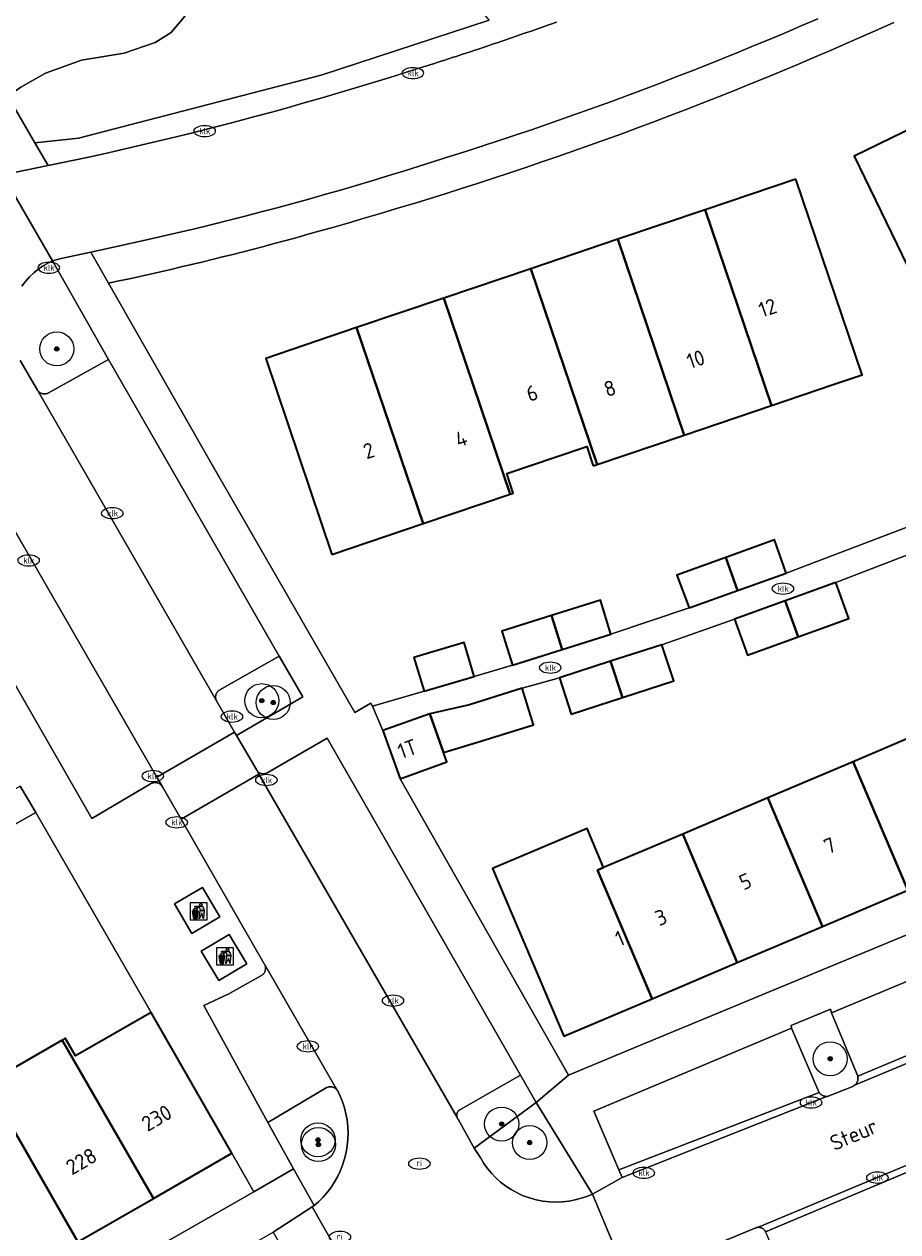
# Model space of a CAD drawing. Header units: metres. Extents: x 103671 to 105190, y 427150 to 429171.
# Tile 57 of 256: x 104357 to 104408, y 427262 to 427333. Entities that reach past the tile are written whole.
import ezdxf
from ezdxf.enums import TextEntityAlignment as Align

# ---------------------------------------------------------------- set-up
doc = ezdxf.new("R2010")
doc.units = ezdxf.units.M
for name, color, linetype, lineweight in [('B-WE-GR-BEPLANTING_CULTUUR_HEESTERS-GV', 253, 'Continuous', 18), ('B-WE-GR-BEPLANTING_CULTUUR_ROOS-GV', 253, 'Continuous', 18), ('B-WE-GR-BOOM-S', 253, 'Continuous', 25), ('B-WE-IE-AFVAL APART PLAATS-S', 253, 'Continuous', 25), ('B-WE-IE-MEUBILAIR-S', 253, 'Continuous', 25), ('B-WE-OG-BEBOUWING-GV', 253, 'Continuous', 35), ('B-WE-OG-BEBOUWING-T18', 7, 'Continuous', 18), ('B-WE-OG-TERREIN_BEGROEID-GV', 253, 'Continuous', 18), ('B-WE-OG-TERREIN_ERF-GV', 253, 'Continuous', 18), ('B-WE-OG-TOPOGRAFIE-T18', 7, 'Continuous', 18), ('B-WE-VH-GESLOTENVERHARDING_BETON-GV', 253, 'Continuous', 18), ('B-WE-VH-OPENVERHARDING-GV', 253, 'Continuous', 18), ('B-WE-VH-OPENVERHARDING_BETONSTRAATSTEEN-GV', 253, 'Continuous', 18), ('B-WE-VH-OPENVERHARDING_TEGEL-GV', 253, 'Continuous', 18)]:
    doc.layers.add(name, color=color, linetype=linetype, lineweight=lineweight)
doc.styles.add('NLCS-ISO', font='NLCS-ISO.ttf')
doc.styles.add('NLCS-ISO-M500-T18', font='NLCS-ISO.ttf', dxfattribs={"height": 0.9})

# ---------------------------------------------------------------- blocks, each defined once
blk = doc.blocks.new('SIE-AFVAL APART PLAATS-SO')
h = blk.add_hatch(color=256)
h.dxf.hatch_style = 1
h.paths.add_polyline_path([(-0.09, 0.07), (-1.76, 0.07, 0.819081), (-1.79, -0.09), (-1.4, -2.19, 0.36153), (-1.37, -2.21), (-0.47, -2.21, 0.36153), (-0.44, -2.19), (-0.05, -0.09, 0.819081)])
h.paths.add_polyline_path([(-0.16, -0.1), (-0.2, -0.33), (-0.49, -0.33), (-0.47, -0.1)], flags=16)
h.paths.add_polyline_path([(-0.55, -0.1), (-0.58, -0.33), (-0.87, -0.33), (-0.87, -0.1)], flags=16)
h.paths.add_polyline_path([(-0.22, -0.42), (-0.27, -0.73), (-0.53, -0.73), (-0.5, -0.42)], flags=16)
h.paths.add_polyline_path([(-0.58, -0.42), (-0.61, -0.73), (-0.87, -0.73), (-0.87, -0.42)], flags=16)
h.paths.add_polyline_path([(-0.95, -0.1), (-0.95, -0.33), (-1.27, -0.33), (-1.29, -0.1)], flags=16)
h.paths.add_polyline_path([(-0.95, -0.42), (-0.95, -0.73), (-1.23, -0.73), (-1.26, -0.42)], flags=16)
h.paths.add_polyline_path([(-0.29, -0.83), (-0.34, -1.09), (-0.56, -1.09), (-0.54, -0.83)], flags=16)
h.paths.add_polyline_path([(-0.62, -0.83), (-0.65, -1.09), (-0.87, -1.09), (-0.87, -0.83)], flags=16)
h.paths.add_polyline_path([(-0.95, -0.83), (-0.95, -1.09), (-1.2, -1.09), (-1.22, -0.83)], flags=16)
h.paths.add_polyline_path([(-1.35, -0.33), (-1.64, -0.33), (-1.69, -0.1), (-1.37, -0.1)], flags=16)
h.paths.add_polyline_path([(-1.34, -0.42), (-1.31, -0.73), (-1.57, -0.73), (-1.63, -0.42)], flags=16)
h.paths.add_polyline_path([(-0.36, -1.18), (-0.41, -1.44), (-0.6, -1.44), (-0.57, -1.18)], flags=16)
h.paths.add_polyline_path([(-0.65, -1.18), (-0.68, -1.44), (-0.87, -1.44), (-0.87, -1.18)], flags=16)
h.paths.add_polyline_path([(-1.3, -0.83), (-1.28, -1.09), (-1.5, -1.09), (-1.55, -0.83)], flags=16)
h.paths.add_polyline_path([(-0.95, -1.18), (-0.95, -1.44), (-1.17, -1.44), (-1.19, -1.18)], flags=16)
h.paths.add_polyline_path([(-0.42, -1.53), (-0.47, -1.79), (-0.63, -1.79), (-0.6, -1.53)], flags=16)
h.paths.add_polyline_path([(-1.27, -1.18), (-1.25, -1.44), (-1.44, -1.44), (-1.49, -1.18)], flags=16)
h.paths.add_polyline_path([(-0.69, -1.53), (-0.71, -1.79), (-0.87, -1.79), (-0.87, -1.53)], flags=16)
h.paths.add_polyline_path([(-0.95, -1.53), (-0.95, -1.79), (-1.13, -1.79), (-1.16, -1.53)], flags=16)
h.paths.add_polyline_path([(-1.24, -1.53), (-1.22, -1.79), (-1.37, -1.79), (-1.42, -1.53)], flags=16)
h.paths.add_polyline_path([(-0.49, -1.89), (-0.53, -2.13), (-0.66, -2.13), (-0.64, -1.89)], flags=16)
h.paths.add_polyline_path([(-0.72, -1.89), (-0.74, -2.13), (-0.87, -2.13), (-0.87, -1.89)], flags=16)
h.paths.add_polyline_path([(-0.95, -1.89), (-0.95, -2.13), (-1.1, -2.13), (-1.12, -1.89)], flags=16)
h.paths.add_polyline_path([(-1.21, -1.89), (-1.18, -2.13), (-1.31, -2.13), (-1.35, -1.89)], flags=16)
h.paths.add_polyline_path([(-0.19, 0.78, -0.01173), (-0.3, 0.78, -0.148797), (-0.42, 1.03, -0.136076), (-0.69, 0.87), (-0.78, 0.85, -0.038293), (-1.14, 0.96), (-1.19, 0.81, -0.243822), (-1.56, 0.45, 0.344326), (-1, 0.22, -0.139345), (-0.6, 0.22, 0.618436), (-0.56, 0.27, -0.441494), (-0.47, 0.44, 0.309048)])
h.paths.add_polyline_path([(-0.49, 0.51, 0.351556), (-0.64, 0.31, 0.121061), (-1.02, 0.29, -0.288745), (-1.45, 0.42, 0.203599), (-1.12, 0.79), (-1.09, 0.87, 0.083075), (-0.28, 0.71, -0.242261)], flags=16)
h.paths.add_polyline_path([(-0.4, 0.79, -0.023345), (-0.63, 0.82, 0.07081), (-0.46, 0.9, 0.059965)], flags=16)
h.paths.add_polyline_path([(1.12, 1.48), (-1.07, 1.48, 0.860559), (-1.08, 1.42), (0.29, 1, -0.146703), (0.53, 0.28, 0.421968), (0.56, 0.25), (1.6, 0.31, 0.450293), (1.63, 0.34, 0.122241)])
h.paths.add_polyline_path([(0.26, 1.93, 1), (1.07, 1.93, 1)])
h.paths.add_polyline_path([(1.65, 0.15, 0.429303), (1.62, 0.18), (0.55, 0.23, 0.38429), (0.51, 0.2), (0.16, -2.16, 0.83726), (0.22, -2.18), (0.99, -0.78, -0.688204), (1.05, -0.78), (1.36, -2.14, 0.84934), (1.42, -2.14)])
for p, q in [((-0.09, 0.07), (-1.76, 0.07)), ((-1.4, -2.19), (-1.79, -0.09)), ((-1.37, -0.1), (-1.69, -0.1)), ((-1.64, -0.33), (-1.69, -0.1)), ((-1.64, -0.33), (-1.35, -0.33)), ((-1.63, -0.42), (-1.34, -0.42)), ((-1.57, -0.73), (-1.63, -0.42)), ((-1.57, -0.73), (-1.31, -0.73)), ((-1.55, -0.83), (-1.3, -0.83)), ((-1.5, -1.09), (-1.55, -0.83)), ((-1.5, -1.09), (-1.28, -1.09)), ((-1.49, -1.18), (-1.27, -1.18)), ((-1.44, -1.44), (-1.49, -1.18)), ((-1.44, -1.44), (-1.25, -1.44)), ((-1.42, -1.53), (-1.24, -1.53)), ((-1.37, -1.79), (-1.42, -1.53)), ((-1.37, -1.79), (-1.22, -1.79)), ((-1.37, -2.21), (-0.47, -2.21)), ((-1.31, -2.13), (-1.35, -1.89)), ((-1.35, -1.89), (-1.21, -1.89)), ((-1.31, -2.13), (-1.18, -2.13)), ((-0.95, -0.1), (-1.29, -0.1)), ((-1.27, -0.33), (-0.95, -0.33)), ((-1.26, -0.42), (-0.95, -0.42)), ((-1.23, -0.73), (-0.95, -0.73)), ((-1.22, -0.83), (-0.95, -0.83)), ((-1.2, -1.09), (-0.95, -1.09)), ((-1.19, -1.18), (-0.95, -1.18)), ((-1.17, -1.44), (-0.95, -1.44)), ((-1.16, -1.53), (-0.95, -1.53)), ((-1.13, -1.79), (-0.95, -1.79)), ((-1.12, -1.89), (-0.95, -1.89)), ((-1.1, -2.13), (-0.95, -2.13)), ((-0.95, -0.1), (-0.95, -0.33)), ((-0.95, -0.42), (-0.95, -0.73)), ((-0.95, -0.83), (-0.95, -1.09)), ((-0.95, -1.18), (-0.95, -1.44)), ((-0.95, -1.53), (-0.95, -1.79)), ((-0.95, -1.89), (-0.95, -2.13)), ((-0.87, -0.1), (-0.87, -0.33)), ((-0.55, -0.1), (-0.87, -0.1)), ((-0.87, -0.33), (-0.58, -0.33)), ((-0.87, -0.42), (-0.87, -0.73)), ((-0.87, -0.42), (-0.58, -0.42)), ((-0.87, -0.73), (-0.61, -0.73)), ((-0.87, -0.83), (-0.62, -0.83)), ((-0.87, -0.83), (-0.87, -1.09)), ((-0.87, -1.09), (-0.65, -1.09)), ((-0.87, -1.18), (-0.65, -1.18)), ((-0.87, -1.18), (-0.87, -1.44)), ((-0.87, -1.44), (-0.68, -1.44)), ((-0.87, -1.53), (-0.69, -1.53)), ((-0.87, -1.53), (-0.87, -1.79)), ((-0.87, -1.79), (-0.71, -1.79)), ((-0.87, -1.89), (-0.87, -2.13)), ((-0.87, -1.89), (-0.72, -1.89)), ((-0.87, -2.13), (-0.74, -2.13)), ((-0.66, -2.13), (-0.53, -2.13)), ((-0.64, -1.89), (-0.49, -1.89)), ((-0.63, -1.79), (-0.47, -1.79)), ((-0.6, -1.44), (-0.41, -1.44)), ((-0.6, -1.53), (-0.42, -1.53)), ((-0.57, -1.18), (-0.36, -1.18)), ((-0.56, -1.09), (-0.34, -1.09)), ((-0.54, -0.83), (-0.29, -0.83)), ((-0.53, -0.73), (-0.27, -0.73)), ((-0.53, -2.13), (-0.49, -1.89)), ((-0.5, -0.42), (-0.22, -0.42)), ((-0.49, -0.33), (-0.2, -0.33)), ((-0.16, -0.1), (-0.47, -0.1)), ((-0.47, -1.79), (-0.42, -1.53)), ((-0.44, -2.19), (-0.05, -0.09)), ((-0.41, -1.44), (-0.36, -1.18)), ((-0.34, -1.09), (-0.29, -0.83)), ((-0.27, -0.73), (-0.22, -0.42)), ((-0.2, -0.33), (-0.16, -0.1))]:
    blk.add_line(p, q)
blk.add_lwpolyline([(-2.5, -2.51), (2.5, -2.51), (2.5, 2.49), (-2.5, 2.49)], close=True)
for points in [[(-0.78, 0.85, -0.038293), (-1.14, 0.96), (-1.19, 0.81, -0.243822), (-1.56, 0.45, 0.344326), (-1, 0.22, -0.139345), (-0.6, 0.22, 0.618436), (-0.56, 0.27, -0.441494), (-0.47, 0.44, 0.309048), (-0.19, 0.78, -0.01173), (-0.3, 0.78, -0.01173)], [(-0.78, 0.85), (-0.69, 0.87, 0.136076), (-0.42, 1.03, 0.156405), (-0.29, 0.77)], [(-0.78, 0.85), (-0.69, 0.87, 0.136076), (-0.42, 1.03, 0.148797), (-0.3, 0.78, 0.148797)], [(-0.63, 0.82, 0.07081), (-0.46, 0.9, 0.059965), (-0.4, 0.79, 0.059965)], [(-0.4, 0.79, -0.023345), (-0.63, 0.82)]]:
    blk.add_lwpolyline(points, format="xyb")
for points in [[(-1.09, 0.87), (-1.12, 0.79, -0.203599), (-1.45, 0.42, 0.288745), (-1.02, 0.29, -0.121061), (-0.64, 0.31, -0.351556), (-0.49, 0.51, 0.242261), (-0.28, 0.71, -0.083075)], [(-1.07, 1.48), (1.12, 1.48, -0.122241), (1.63, 0.34, -0.450293), (1.6, 0.31), (0.56, 0.25, -0.421968), (0.53, 0.28, 0.146703), (0.29, 1), (-1.08, 1.42, -0.860559)], [(0.55, 0.23), (1.62, 0.18, -0.429303), (1.65, 0.15), (1.42, -2.14, -0.84934), (1.36, -2.14), (1.05, -0.78, 0.688204), (0.99, -0.78), (0.22, -2.18, -0.83726), (0.16, -2.16), (0.51, 0.2, -0.38429)]]:
    blk.add_lwpolyline(points, format="xyb", close=True)
for points in [[(-1.35, -0.33), (-1.37, -0.1)], [(-1.31, -0.73), (-1.34, -0.42)], [(-1.28, -1.09), (-1.3, -0.83)], [(-1.27, -0.33), (-1.29, -0.1)], [(-1.25, -1.44), (-1.27, -1.18)], [(-1.23, -0.73), (-1.26, -0.42)], [(-1.22, -1.79), (-1.24, -1.53)], [(-1.2, -1.09), (-1.22, -0.83)], [(-1.18, -2.13), (-1.21, -1.89)], [(-1.17, -1.44), (-1.19, -1.18)], [(-1.18, -2.22), (-1.18, -2.21)], [(-1.13, -1.79), (-1.16, -1.53)], [(-1.1, -2.13), (-1.12, -1.89)], [(-0.74, -2.13), (-0.72, -1.89)], [(-0.71, -1.79), (-0.69, -1.53)], [(-0.68, -1.44), (-0.65, -1.18)], [(-0.66, -2.13), (-0.64, -1.89)], [(-0.65, -1.09), (-0.62, -0.83)], [(-0.63, -1.79), (-0.6, -1.53)], [(-0.61, -0.73), (-0.58, -0.42)], [(-0.6, -1.44), (-0.57, -1.18)], [(-0.58, -0.33), (-0.55, -0.1)], [(-0.56, -1.09), (-0.54, -0.83)], [(-0.53, -0.73), (-0.5, -0.42)], [(-0.49, -0.33), (-0.47, -0.1)]]:
    blk.add_lwpolyline(points)
blk.add_circle((0.66, 1.93), 0.401)
for centre, radius, start, end in [((-1.76, -0.01), 0.0869, 90, 247.281), ((-0.09, -0.01), 0.0869, 292.719, 90), ((-1.37, -2.18), 0.0318, 190.4943, 270), ((-0.47, -2.18), 0.0318, 270, 349.5057)]:
    blk.add_arc(centre, radius, start, end)
blk = doc.blocks.new('SIE-MEUBILAIR_PUT_RIOOLPUT-SO')
blk.add_ellipse((0, 0), major_axis=(1.25, 0), ratio=0.54)
at = {"style": 'NLCS-ISO'}
blk.add_text('ri', height=0.75, dxfattribs=at).set_placement((-0.04, 0.07), align=Align.MIDDLE_CENTER)
blk = doc.blocks.new('SIE-MEUBILAIR_PUT_KOLK-SO')
blk.add_ellipse((0, 0), major_axis=(1.25, 0), ratio=0.54)
at = {"style": 'NLCS-ISO'}
blk.add_text('klk', height=0.75, dxfattribs=at).set_placement((0.03, 0), align=Align.MIDDLE_CENTER)
blk = doc.blocks.new('SGR-BOOM_GBKN-SO')
at = {"linetype": 'ByBlock', "lineweight": 18}
h = blk.add_hatch(color=0, dxfattribs=at)
h.dxf.hatch_style = 1
edge = h.paths.add_edge_path()
edge.add_arc((0, 0), 0.25, 0, 360)
at = {"color": 0, "linetype": 'ByBlock', "lineweight": 18}
for radius in [2, 0.25]:
    blk.add_circle((0, 0), radius, dxfattribs=at)
at = {"color": 0, "linetype": 'ByBlock', "lineweight": 18, "style": 'NLCS-ISO'}
blk.add_attdef('SOORT', (2.5, 0), '', height=1.5, dxfattribs=at)

msp = doc.modelspace()

# ---------------------------------------------------------------- linework, layer by layer
at = {"layer": 'B-WE-GR-BEPLANTING_CULTUUR_HEESTERS-GV', "flags": 128}
msp.add_lwpolyline([(104356.571, 427313.296), (104357.576, 427311.561), (104357.597, 427311.532), (104357.62, 427311.503), (104357.646, 427311.476), (104357.674, 427311.45), (104357.705, 427311.426), (104357.739, 427311.404), (104357.774, 427311.385), (104357.811, 427311.369), (104357.85, 427311.355), (104357.89, 427311.345), (104357.931, 427311.338), (104357.971, 427311.334), (104358.012, 427311.334), (104358.053, 427311.337), (104358.092, 427311.343), (104358.13, 427311.352), (104358.167, 427311.364), (104358.201, 427311.378), (104358.234, 427311.395), (104358.265, 427311.413), (104361.755, 427313.357), (104358.468, 427319.143), (104358.184, 427319.012), (104357.903, 427318.854), (104357.627, 427318.668), (104357.36, 427318.454), (104357.107, 427318.213), (104356.871, 427317.945), (104356.656, 427317.652)], dxfattribs=at)
for points in [[(104369.254, 427291.272), (104373.145, 427293.542), (104371.767, 427295.931), (104368.284, 427293.962), (104368.255, 427293.945), (104368.226, 427293.925), (104368.198, 427293.902), (104368.171, 427293.877), (104368.146, 427293.849), (104368.122, 427293.819), (104368.101, 427293.787), (104368.082, 427293.753), (104368.066, 427293.718), (104368.053, 427293.681), (104368.043, 427293.643), (104368.036, 427293.604), (104368.032, 427293.566), (104368.031, 427293.527), (104368.034, 427293.489), (104368.039, 427293.452), (104368.047, 427293.416), (104368.057, 427293.382), (104368.07, 427293.349), (104368.084, 427293.318), (104369.133, 427291.483)], [(104385.916, 427271.343), (104382.365, 427269.309), (104382.346, 427269.296), (104382.327, 427269.282), (104382.308, 427269.267), (104382.291, 427269.25), (104382.274, 427269.232), (104382.258, 427269.212), (104382.244, 427269.192), (104382.231, 427269.17), (104382.219, 427269.147), (104382.209, 427269.124), (104382.2, 427269.1), (104382.193, 427269.075), (104382.188, 427269.051), (104382.184, 427269.026), (104382.182, 427269.001), (104382.182, 427268.976), (104382.183, 427268.952), (104382.185, 427268.928), (104382.19, 427268.905), (104382.195, 427268.882), (104382.198, 427268.873), (104382.201, 427268.864), (104382.204, 427268.855), (104382.207, 427268.846), (104382.211, 427268.837), (104382.215, 427268.828), (104382.219, 427268.819), (104382.223, 427268.81), (104382.228, 427268.802), (104382.233, 427268.793), (104382.238, 427268.785), (104382.243, 427268.776), (104382.248, 427268.768), (104382.254, 427268.76), (104382.26, 427268.753), (104382.266, 427268.745), (104382.272, 427268.737), (104382.278, 427268.73), (104382.284, 427268.723), (104382.291, 427268.716), (104383.205, 427267.045), (104386.843, 427269.725)], [(104372.602, 427265.844), (104373.812, 427263.677), (104374.073, 427263.907), (104374.324, 427264.157), (104374.562, 427264.429), (104374.785, 427264.721), (104374.991, 427265.031), (104375.177, 427265.359), (104375.342, 427265.702), (104375.484, 427266.058), (104375.601, 427266.425), (104375.692, 427266.801), (104375.756, 427267.182), (104375.794, 427267.565), (104375.804, 427267.949), (104375.788, 427268.329), (104375.746, 427268.704), (104375.679, 427269.07), (104375.589, 427269.426), (104375.477, 427269.77), (104375.346, 427270.099), (104375.197, 427270.413), (104375.195, 427270.416), (104375.175, 427270.445), (104375.151, 427270.474), (104375.126, 427270.501), (104375.098, 427270.527), (104375.067, 427270.551), (104375.035, 427270.573), (104375, 427270.593), (104374.964, 427270.611), (104374.926, 427270.625), (104374.887, 427270.637), (104374.847, 427270.645), (104374.807, 427270.65), (104374.767, 427270.652), (104374.727, 427270.651), (104374.688, 427270.647), (104374.649, 427270.641), (104374.612, 427270.631), (104374.577, 427270.619), (104374.543, 427270.605), (104374.511, 427270.589), (104371.092, 427268.547)]]:
    msp.add_lwpolyline(points, close=True, dxfattribs=at)
at = {"layer": 'B-WE-GR-BEPLANTING_CULTUUR_ROOS-GV', "flags": 128}
for points in [[(104405.541, 427270.752), (104405.562, 427270.77), (104405.583, 427270.79), (104405.603, 427270.811), (104405.621, 427270.834), (104405.639, 427270.857), (104405.655, 427270.882), (104405.67, 427270.908), (104405.684, 427270.935), (104405.696, 427270.962), (104405.706, 427270.991), (104405.715, 427271.02), (104405.722, 427271.049), (104405.727, 427271.079), (104405.731, 427271.108), (104405.732, 427271.138), (104405.732, 427271.168), (104405.731, 427271.197), (104405.728, 427271.225), (104405.723, 427271.254), (104405.717, 427271.281), (104404.181, 427275.003), (104404.125, 427275.203), (104401.803, 427274.246), (104401.821, 427274.094), (104403.408, 427270.395), (104403.426, 427270.359), (104403.447, 427270.325), (104403.461, 427270.305), (104403.477, 427270.285), (104403.493, 427270.265), (104403.51, 427270.247), (104403.529, 427270.229), (104403.548, 427270.212), (104403.568, 427270.195), (104403.59, 427270.18), (104403.612, 427270.166), (104403.634, 427270.153), (104403.657, 427270.141), (104403.681, 427270.13), (104403.705, 427270.12), (104403.73, 427270.112), (104403.755, 427270.104), (104403.78, 427270.098), (104403.805, 427270.094), (104403.83, 427270.09), (104403.855, 427270.088), (104403.88, 427270.087), (104403.928, 427270.088), (104403.976, 427270.093), (104405.42, 427270.679), (104405.426, 427270.682), (104405.433, 427270.685), (104405.439, 427270.688), (104405.446, 427270.691), (104405.452, 427270.694), (104405.458, 427270.697), (104405.465, 427270.7), (104405.471, 427270.704), (104405.477, 427270.707), (104405.483, 427270.711), (104405.489, 427270.715), (104405.495, 427270.719), (104405.501, 427270.722), (104405.507, 427270.726), (104405.513, 427270.731), (104405.519, 427270.735), (104405.524, 427270.739), (104405.53, 427270.743), (104405.536, 427270.748)], [(104383.205, 427267.045), (104383.596, 427266.453), (104383.778, 427266.156), (104383.985, 427265.865), (104384.218, 427265.584), (104384.475, 427265.315), (104384.757, 427265.062), (104385.061, 427264.827), (104385.386, 427264.613), (104385.73, 427264.423), (104386.089, 427264.259), (104386.462, 427264.124), (104386.843, 427264.018), (104387.231, 427263.943), (104387.621, 427263.898), (104388.01, 427263.883), (104388.394, 427263.898), (104388.771, 427263.941), (104389.136, 427264.01), (104389.489, 427264.105), (104389.826, 427264.221), (104390.147, 427264.357), (104386.843, 427269.725)]]:
    msp.add_lwpolyline(points, close=True, dxfattribs=at)
at = {"layer": 'B-WE-OG-BEBOUWING-GV', "flags": 128}
for points in [[(104410.567, 427327.751), (104405.504, 427325.289), (104410.817, 427314.362), (104415.88, 427316.824)], [(104402.09, 427323.953), (104396.757, 427322.148), (104400.65, 427310.649), (104404.285, 427311.88), (104405.983, 427312.455)], [(104400.65, 427310.649), (104396.757, 427322.148), (104391.642, 427320.417), (104395.535, 427308.918)], [(104386.527, 427318.686), (104390.42, 427307.186), (104395.535, 427308.918), (104391.642, 427320.417)], [(104390.192, 427307.109), (104390.42, 427307.186), (104386.527, 427318.686), (104381.423, 427316.959), (104385.32, 427305.452), (104385.503, 427305.514), (104385.117, 427306.66), (104388.017, 427307.637), (104389.81, 427308.241)], [(104380.205, 427303.72), (104385.32, 427305.452), (104381.423, 427316.959), (104376.308, 427315.228)], [(104374.853, 427301.907), (104380.205, 427303.72), (104376.308, 427315.228), (104370.975, 427313.423)], [(104397.968, 427301.732), (104398.665, 427299.791), (104401.515, 427300.814), (104400.836, 427302.759)], [(104397.968, 427301.732), (104395.094, 427300.702), (104395.824, 427298.771), (104398.665, 427299.791)], [(104404.427, 427300.258), (104401.454, 427299.185), (104402.215, 427297.078), (104405.188, 427298.15)], [(104387.737, 427298.315), (104388.362, 427296.334), (104391.225, 427297.237), (104390.613, 427299.22)], [(104401.454, 427299.185), (104398.481, 427298.112), (104399.241, 427296.005), (104402.215, 427297.078)], [(104387.737, 427298.315), (104384.834, 427297.402), (104385.46, 427295.418), (104388.362, 427296.334)], [(104379.669, 427295.849), (104380.268, 427293.884), (104383.197, 427294.74), (104382.614, 427296.736)], [(104394.226, 427296.612), (104391.217, 427295.639), (104391.906, 427293.508), (104394.915, 427294.481)], [(104391.217, 427295.639), (104388.207, 427294.666), (104388.896, 427292.535), (104391.906, 427293.508)], [(104386.021, 427294.05), (104382.927, 427293.089), (104380.597, 427292.558), (104381.415, 427290.277), (104383.59, 427290.952), (104386.685, 427291.912)], [(104378.86, 427288.744), (104381.611, 427289.73), (104381.415, 427290.277), (104380.597, 427292.558), (104377.846, 427291.573)], [(104405.444, 427289.74), (104408.648, 427282.192), (104413.647, 427284.314), (104410.442, 427291.864)], [(104408.648, 427282.192), (104405.444, 427289.74), (104400.445, 427287.617), (104403.65, 427280.07)], [(104403.65, 427280.07), (104400.445, 427287.617), (104395.447, 427285.494), (104398.651, 427277.948)], [(104384.288, 427283.469), (104388.47, 427273.625), (104393.652, 427275.825), (104390.449, 427283.37), (104390.806, 427283.522), (104389.829, 427285.823)], [(104398.651, 427277.948), (104395.447, 427285.494), (104390.806, 427283.522), (104390.449, 427283.37), (104393.652, 427275.825)], [(104364.387, 427264.1), (104368.992, 427266.748), (104364.241, 427275.01), (104359.812, 427272.462), (104359.213, 427273.502), (104359.036, 427273.4)], [(104354.605, 427270.852), (104359.956, 427261.552), (104364.387, 427264.1), (104359.036, 427273.4)], [(104349.575, 427269.344), (104355.524, 427259.004), (104359.956, 427261.552), (104354.605, 427270.852), (104350.38, 427268.423), (104349.782, 427269.463)]]:
    msp.add_lwpolyline(points, close=True, dxfattribs=at)
at = {"layer": 'B-WE-OG-TERREIN_BEGROEID-GV', "flags": 128}
msp.add_lwpolyline([(104383.226, 427334.314), (104382.088, 427335.277), (104380.423, 427336.241), (104377.737, 427336.358), (104374.701, 427336.241), (104372.073, 427336.182), (104370.613, 427336.416), (104369.153, 427336.416), (104367.985, 427335.248), (104366.759, 427334.139), (104365.416, 427332.562), (104364.482, 427331.978), (104362.672, 427331.336), (104360.161, 427330.927), (104358.058, 427330.168), (104356.599, 427329.35), (104355.839, 427328.825), (104357.43, 427326.072), (104359.977, 427326.348), (104374.23, 427330.059), (104384.088, 427333.28)], close=True, dxfattribs=at)
for points in [[(104351.86, 427335.647), (104355.839, 427328.825), (104356.599, 427329.35), (104358.058, 427330.168), (104360.161, 427330.927), (104362.672, 427331.336), (104364.482, 427331.978), (104365.416, 427332.562), (104366.759, 427334.139)], [(104384.088, 427333.28), (104374.23, 427330.059), (104359.977, 427326.348), (104357.43, 427326.072), (104358.199, 427324.741), (104360.389, 427325.194), (104361.388, 427325.415), (104362.387, 427325.641), (104363.384, 427325.872), (104364.38, 427326.107), (104365.376, 427326.347), (104366.37, 427326.592), (104367.363, 427326.841), (104368.355, 427327.096), (104369.346, 427327.355), (104370.335, 427327.618), (104371.323, 427327.887), (104372.31, 427328.16), (104373.296, 427328.437), (104374.28, 427328.72), (104375.263, 427329.007), (104376.244, 427329.298), (104377.224, 427329.595), (104378.203, 427329.895), (104379.18, 427330.201), (104380.155, 427330.511), (104380.376, 427330.581), (104380.597, 427330.651), (104380.818, 427330.722), (104381.039, 427330.793), (104381.26, 427330.864), (104381.481, 427330.935), (104381.701, 427331.006), (104381.922, 427331.078), (104382.142, 427331.15), (104382.363, 427331.222), (104382.583, 427331.294), (104382.803, 427331.367), (104383.024, 427331.44), (104383.244, 427331.513), (104383.464, 427331.586), (104383.684, 427331.66), (104383.904, 427331.733), (104384.124, 427331.807), (104384.343, 427331.882), (104384.563, 427331.956), (104384.949, 427332.088), (104385.335, 427332.22), (104385.721, 427332.353), (104386.107, 427332.487), (104386.492, 427332.622), (104386.877, 427332.757), (104387.262, 427332.893), (104387.647, 427333.03), (104388.031, 427333.167)]]:
    msp.add_lwpolyline(points, dxfattribs=at)
at = {"layer": 'B-WE-OG-TERREIN_ERF-GV', "flags": 128}
for points in [[(104425.394, 427321.452), (104424.87, 427322.531), (104420.41, 427320.361), (104420.934, 427319.282), (104420.736, 427319.185), (104415.88, 427316.824), (104410.817, 427314.362), (104405.504, 427325.289), (104410.567, 427327.751), (104415.423, 427330.113), (104420.278, 427332.475), (104425.134, 427334.837), (104430.197, 427337.299), (104435.511, 427326.373), (104430.448, 427323.91), (104425.592, 427321.548)], [(104396.757, 427322.148), (104402.09, 427323.953), (104405.983, 427312.455), (104404.285, 427311.88), (104400.65, 427310.649), (104395.535, 427308.918), (104390.42, 427307.186), (104390.192, 427307.109), (104389.81, 427308.241), (104388.017, 427307.637), (104385.117, 427306.66), (104385.503, 427305.514), (104385.32, 427305.452), (104380.205, 427303.72), (104374.853, 427301.907), (104370.975, 427313.423), (104376.308, 427315.228), (104381.423, 427316.959), (104386.527, 427318.686), (104391.642, 427320.417)], [(104370.284, 427264.479), (104368.992, 427266.748), (104364.387, 427264.1), (104359.956, 427261.552), (104355.524, 427259.004), (104351.093, 427256.455), (104346.661, 427253.907), (104342.056, 427251.259), (104343.312, 427249.076)]]:
    msp.add_lwpolyline(points, close=True, dxfattribs=at)
for points in [[(104407.833, 427333.144), (104406.907, 427332.727), (104405.978, 427332.314), (104405.048, 427331.904), (104404.116, 427331.499), (104403.182, 427331.098), (104402.246, 427330.701), (104401.309, 427330.308), (104400.37, 427329.919), (104399.429, 427329.535), (104398.487, 427329.154), (104397.543, 427328.777), (104396.597, 427328.405), (104395.65, 427328.037), (104394.702, 427327.673), (104393.752, 427327.313), (104392.8, 427326.957), (104391.867, 427326.614), (104390.932, 427326.274), (104389.995, 427325.939), (104389.057, 427325.607), (104388.118, 427325.279), (104387.178, 427324.955), (104386.236, 427324.635), (104385.292, 427324.319), (104384.348, 427324.006), (104383.402, 427323.697), (104382.455, 427323.393), (104381.506, 427323.092), (104380.557, 427322.795), (104379.606, 427322.502), (104378.654, 427322.213), (104377.701, 427321.928), (104376.747, 427321.646), (104375.792, 427321.369), (104374.835, 427321.095), (104373.878, 427320.826), (104373.277, 427320.657), (104372.675, 427320.489), (104372.073, 427320.324), (104371.469, 427320.161), (104370.866, 427320), (104370.262, 427319.841), (104369.657, 427319.685), (104369.051, 427319.53), (104368.446, 427319.378), (104367.839, 427319.227), (104367.232, 427319.079), (104366.625, 427318.933), (104366.017, 427318.789), (104365.408, 427318.647), (104364.799, 427318.507), (104364.19, 427318.37), (104363.58, 427318.234), (104362.97, 427318.101), (104362.359, 427317.97), (104361.748, 427317.841), (104367.83, 427307.17), (104376.195, 427292.625), (104377.15, 427293.173), (104377.233, 427292.999), (104380.268, 427293.884), (104379.669, 427295.849), (104382.614, 427296.736), (104383.197, 427294.74), (104385.46, 427295.418), (104384.834, 427297.402), (104387.737, 427298.315), (104390.613, 427299.22), (104391.225, 427297.237), (104395.824, 427298.771), (104395.094, 427300.702), (104397.968, 427301.732), (104400.836, 427302.759), (104401.515, 427300.814), (104409.118, 427303.701)], [(104408.695, 427301.911), (104404.427, 427300.258), (104405.188, 427298.15), (104402.215, 427297.078), (104399.241, 427296.005), (104398.481, 427298.112), (104394.226, 427296.612), (104394.915, 427294.481), (104391.906, 427293.508), (104388.896, 427292.535), (104388.207, 427294.666), (104386.021, 427294.05), (104386.685, 427291.912), (104383.59, 427290.952), (104381.415, 427290.277), (104381.611, 427289.73), (104378.86, 427288.744), (104388.751, 427271.338), (104392.495, 427272.897), (104420.824, 427284.646)], [(104408.648, 427282.192), (104403.65, 427280.07), (104398.651, 427277.948), (104393.652, 427275.825), (104388.47, 427273.625), (104384.288, 427283.469), (104389.829, 427285.823), (104390.806, 427283.522), (104395.447, 427285.494), (104400.445, 427287.617), (104405.444, 427289.74), (104410.442, 427291.864)], [(104354.605, 427270.852), (104359.036, 427273.4), (104359.213, 427273.502), (104359.812, 427272.462), (104364.241, 427275.01), (104357.474, 427286.755), (104355.541, 427285.657)]]:
    msp.add_lwpolyline(points, dxfattribs=at)
at = {"layer": 'B-WE-VH-GESLOTENVERHARDING_BETON-GV', "flags": 128}
for points in [[(104365.613, 427281.386), (104366.642, 427279.655), (104368.284, 427280.631), (104367.255, 427282.362)], [(104367.189, 427278.625), (104368.217, 427276.894), (104369.859, 427277.87), (104368.831, 427279.601)]]:
    msp.add_lwpolyline(points, close=True, dxfattribs=at)
at = {"layer": 'B-WE-VH-OPENVERHARDING-GV', "flags": 128}
for points in [[(104403.381, 427333.363), (104402.446, 427332.961), (104401.509, 427332.563), (104400.57, 427332.169), (104399.648, 427331.784), (104398.725, 427331.404), (104397.799, 427331.027), (104396.872, 427330.655), (104395.943, 427330.287), (104395.012, 427329.924), (104394.08, 427329.565), (104393.145, 427329.21), (104392.21, 427328.859), (104391.272, 427328.513), (104390.333, 427328.171), (104389.392, 427327.833), (104388.45, 427327.5), (104387.507, 427327.171), (104386.562, 427326.847), (104385.615, 427326.527), (104384.667, 427326.211), (104383.718, 427325.9), (104382.767, 427325.593), (104381.815, 427325.291), (104380.897, 427324.994), (104379.977, 427324.702), (104379.056, 427324.414), (104378.134, 427324.13), (104377.21, 427323.851), (104376.285, 427323.577), (104375.358, 427323.306), (104374.43, 427323.041), (104373.501, 427322.779), (104372.57, 427322.522), (104371.639, 427322.27), (104370.706, 427322.022), (104369.771, 427321.779), (104368.836, 427321.54), (104367.9, 427321.306), (104366.963, 427321.076), (104366.024, 427320.851), (104365.085, 427320.63), (104364.144, 427320.414), (104363.203, 427320.202), (104361.344, 427319.794), (104360.712, 427319.658), (104361.748, 427317.841), (104362.359, 427317.97), (104362.97, 427318.101), (104363.58, 427318.234), (104364.19, 427318.37), (104364.799, 427318.507), (104365.408, 427318.647), (104366.017, 427318.789), (104366.625, 427318.933), (104367.232, 427319.079), (104367.839, 427319.227), (104368.446, 427319.378), (104369.051, 427319.53), (104369.657, 427319.685), (104370.262, 427319.841), (104370.866, 427320), (104371.469, 427320.161), (104372.073, 427320.324), (104372.675, 427320.489), (104373.277, 427320.657), (104373.878, 427320.826), (104374.835, 427321.095), (104375.792, 427321.369), (104376.747, 427321.646), (104377.701, 427321.928), (104378.654, 427322.213), (104379.606, 427322.502), (104380.557, 427322.795), (104381.506, 427323.092), (104382.455, 427323.393), (104383.402, 427323.697), (104384.348, 427324.006), (104385.292, 427324.319), (104386.236, 427324.635), (104387.178, 427324.955), (104388.118, 427325.279), (104389.057, 427325.607), (104389.995, 427325.939), (104390.932, 427326.274), (104391.867, 427326.614), (104392.8, 427326.957), (104393.752, 427327.313), (104394.702, 427327.673), (104395.65, 427328.037), (104396.597, 427328.405), (104397.543, 427328.777), (104398.487, 427329.154), (104399.429, 427329.535), (104400.37, 427329.919), (104401.309, 427330.308), (104402.246, 427330.701), (104403.182, 427331.098), (104404.116, 427331.499), (104405.048, 427331.904), (104405.978, 427332.314), (104406.907, 427332.727), (104407.833, 427333.144)], [(104351.96, 427301.732), (104360.771, 427286.405), (104364.218, 427288.44), (104364.249, 427288.458), (104364.283, 427288.474), (104364.318, 427288.488), (104364.355, 427288.499), (104364.394, 427288.508), (104364.434, 427288.513), (104364.474, 427288.515), (104364.516, 427288.514), (104364.557, 427288.509), (104364.598, 427288.501), (104364.638, 427288.49), (104364.677, 427288.475), (104364.714, 427288.457), (104364.749, 427288.436), (104364.782, 427288.413), (104364.813, 427288.388), (104364.84, 427288.36), (104364.865, 427288.332), (104364.888, 427288.302), (104364.907, 427288.272), (104364.589, 427288.824), (104355.671, 427304.321)], [(104356.568, 427288.304), (104357.474, 427286.755), (104364.241, 427275.01), (104368.992, 427266.748), (104370.284, 427264.479), (104372.602, 427265.844), (104371.092, 427268.547), (104367.343, 427275.434), (104368.814, 427276.105), (104370.724, 427277.18), (104370.753, 427277.199), (104370.782, 427277.221), (104370.81, 427277.245), (104370.836, 427277.271), (104370.861, 427277.3), (104370.884, 427277.332), (104370.904, 427277.365), (104370.922, 427277.4), (104370.938, 427277.437), (104370.95, 427277.475), (104370.959, 427277.514), (104370.965, 427277.554), (104370.968, 427277.593), (104370.968, 427277.632), (104370.965, 427277.671), (104370.959, 427277.709), (104370.951, 427277.745), (104370.939, 427277.78), (104370.926, 427277.813), (104370.911, 427277.845), (104370.891, 427277.88), (104366.008, 427286.361), (104364.911, 427288.265), (104364.907, 427288.272), (104364.888, 427288.302), (104364.865, 427288.332), (104364.84, 427288.36), (104364.813, 427288.388), (104364.782, 427288.413), (104364.749, 427288.436), (104364.714, 427288.457), (104364.677, 427288.475), (104364.638, 427288.49), (104364.598, 427288.501), (104364.557, 427288.509), (104364.516, 427288.514), (104364.474, 427288.515), (104364.434, 427288.513), (104364.394, 427288.508), (104364.355, 427288.499), (104364.318, 427288.488), (104364.283, 427288.474), (104364.249, 427288.458), (104364.218, 427288.44), (104360.771, 427286.405), (104351.96, 427301.732)], [(104420.824, 427284.646), (104392.495, 427272.897), (104388.751, 427271.338), (104386.843, 427269.725), (104390.147, 427264.357), (104391.89, 427265.334), (104391.698, 427265.784), (104390.229, 427269.223), (104401.821, 427274.094), (104401.803, 427274.246), (104404.125, 427275.203), (104404.181, 427275.003), (104427.385, 427284.662)], [(104428.9, 427281.001), (104405.717, 427271.281), (104405.723, 427271.254), (104405.728, 427271.225), (104405.731, 427271.197), (104405.732, 427271.168), (104405.732, 427271.138), (104405.731, 427271.108), (104405.727, 427271.079), (104405.722, 427271.049), (104405.715, 427271.02), (104405.706, 427270.991), (104405.696, 427270.962), (104405.684, 427270.935), (104405.67, 427270.908), (104405.655, 427270.882), (104405.639, 427270.857), (104405.621, 427270.834), (104405.603, 427270.811), (104405.583, 427270.79), (104405.562, 427270.77), (104405.541, 427270.752), (104405.62, 427270.785), (104429.34, 427280.677)], [(104412.014, 427267.478), (104399.939, 427262.438), (104399.85, 427262.401), (104399.876, 427262.403), (104399.903, 427262.404), (104399.93, 427262.403), (104399.957, 427262.4), (104399.985, 427262.396), (104400.012, 427262.39), (104400.04, 427262.381), (104400.066, 427262.371), (104400.093, 427262.36), (104400.118, 427262.346), (104400.142, 427262.331), (104400.166, 427262.315), (104400.188, 427262.296), (104400.209, 427262.277), (104400.228, 427262.257), (104400.246, 427262.235), (104400.262, 427262.213), (104400.277, 427262.19), (104400.29, 427262.167), (104400.301, 427262.143), (104411.934, 427267.039)], [(104400.311, 427262.118), (104400.301, 427262.143), (104400.29, 427262.167), (104400.277, 427262.19), (104400.262, 427262.213), (104400.246, 427262.235), (104400.228, 427262.257), (104400.209, 427262.277), (104400.188, 427262.296), (104400.166, 427262.315), (104400.142, 427262.331), (104400.118, 427262.346), (104400.093, 427262.36), (104400.066, 427262.371), (104400.04, 427262.381), (104400.012, 427262.39), (104399.985, 427262.396), (104399.957, 427262.4), (104399.93, 427262.403), (104399.903, 427262.404), (104399.876, 427262.403), (104399.85, 427262.401), (104399.844, 427262.4), (104399.839, 427262.4), (104399.833, 427262.399), (104399.828, 427262.398), (104399.822, 427262.397), (104399.816, 427262.396), (104399.811, 427262.395), (104399.805, 427262.394), (104399.8, 427262.392), (104399.794, 427262.391), (104399.789, 427262.39), (104399.783, 427262.388), (104399.778, 427262.387), (104399.772, 427262.385), (104399.767, 427262.383), (104399.761, 427262.382), (104399.756, 427262.38), (104399.751, 427262.378), (104399.745, 427262.376), (104399.74, 427262.374), (104392.262, 427259.277)]]:
    msp.add_lwpolyline(points, dxfattribs=at)
for points in [[(104361.755, 427313.357), (104358.265, 427311.413), (104358.234, 427311.395), (104358.201, 427311.378), (104358.167, 427311.364), (104358.13, 427311.352), (104358.092, 427311.343), (104358.053, 427311.337), (104358.012, 427311.334), (104357.971, 427311.334), (104357.931, 427311.338), (104357.89, 427311.345), (104357.85, 427311.355), (104357.811, 427311.369), (104357.774, 427311.385), (104357.739, 427311.404), (104357.705, 427311.426), (104357.674, 427311.45), (104357.646, 427311.476), (104357.62, 427311.503), (104357.597, 427311.532), (104357.576, 427311.561), (104368.084, 427293.318), (104368.07, 427293.349), (104368.057, 427293.382), (104368.047, 427293.416), (104368.039, 427293.452), (104368.034, 427293.489), (104368.031, 427293.527), (104368.032, 427293.566), (104368.036, 427293.604), (104368.043, 427293.643), (104368.053, 427293.681), (104368.066, 427293.718), (104368.082, 427293.753), (104368.101, 427293.787), (104368.122, 427293.819), (104368.146, 427293.849), (104368.171, 427293.877), (104368.198, 427293.902), (104368.226, 427293.925), (104368.255, 427293.945), (104368.284, 427293.962), (104371.767, 427295.931)], [(104370.571, 427289.017), (104370.443, 427289.239), (104369.254, 427291.272), (104369.133, 427291.483), (104364.589, 427288.824), (104364.907, 427288.272), (104364.911, 427288.265), (104366.008, 427286.361)], [(104382.365, 427269.309), (104385.916, 427271.343), (104374.583, 427291.124), (104371.09, 427289.106), (104371.061, 427289.088), (104371.031, 427289.072), (104370.998, 427289.059), (104370.964, 427289.047), (104370.929, 427289.038), (104370.892, 427289.032), (104370.854, 427289.028), (104370.815, 427289.028), (104370.777, 427289.031), (104370.739, 427289.037), (104370.701, 427289.047), (104370.664, 427289.059), (104370.629, 427289.074), (104370.596, 427289.092), (104370.564, 427289.113), (104370.535, 427289.135), (104370.508, 427289.159), (104370.484, 427289.185), (104370.462, 427289.212), (104370.443, 427289.239), (104370.571, 427289.017), (104382.195, 427268.882), (104382.19, 427268.905), (104382.185, 427268.928), (104382.183, 427268.952), (104382.182, 427268.976), (104382.182, 427269.001), (104382.184, 427269.026), (104382.188, 427269.051), (104382.193, 427269.075), (104382.2, 427269.1), (104382.209, 427269.124), (104382.219, 427269.147), (104382.231, 427269.17), (104382.244, 427269.192), (104382.258, 427269.212), (104382.274, 427269.232), (104382.291, 427269.25), (104382.308, 427269.267), (104382.327, 427269.282), (104382.346, 427269.296)], [(104428.9, 427281.001), (104427.385, 427284.662), (104404.181, 427275.003), (104405.717, 427271.281)], [(104297.733, 427283.986), (104294.223, 427281.969), (104323.958, 427230.214), (104327.603, 427231.509), (104327.731, 427231.548), (104330.16, 427232.974), (104327.814, 427237.043), (104345.204, 427247.044), (104371.41, 427262.111), (104373.69, 427263.598), (104373.812, 427263.677), (104372.602, 427265.844), (104370.284, 427264.479), (104343.312, 427249.076), (104342.15, 427248.349), (104324.152, 427238.055)], [(104368.284, 427280.631), (104366.642, 427279.655), (104365.613, 427281.386), (104367.255, 427282.362)], [(104368.831, 427279.601), (104369.859, 427277.87), (104368.217, 427276.894), (104367.189, 427278.625)], [(104375.195, 427270.416), (104370.911, 427277.845), (104370.926, 427277.813), (104370.939, 427277.78), (104370.951, 427277.745), (104370.959, 427277.709), (104370.965, 427277.671), (104370.968, 427277.632), (104370.968, 427277.593), (104370.965, 427277.554), (104370.959, 427277.514), (104370.95, 427277.475), (104370.938, 427277.437), (104370.922, 427277.4), (104370.904, 427277.365), (104370.884, 427277.332), (104370.861, 427277.3), (104370.836, 427277.271), (104370.81, 427277.245), (104370.782, 427277.221), (104370.753, 427277.199), (104370.724, 427277.18), (104368.814, 427276.105), (104367.343, 427275.434), (104371.092, 427268.547), (104374.511, 427270.589), (104374.543, 427270.605), (104374.577, 427270.619), (104374.612, 427270.631), (104374.649, 427270.641), (104374.688, 427270.647), (104374.727, 427270.651), (104374.767, 427270.652), (104374.807, 427270.65), (104374.847, 427270.645), (104374.887, 427270.637), (104374.926, 427270.625), (104374.964, 427270.611), (104375, 427270.593), (104375.035, 427270.573), (104375.067, 427270.551), (104375.098, 427270.527), (104375.126, 427270.501), (104375.151, 427270.474), (104375.175, 427270.445)], [(104391.89, 427265.334), (104403.847, 427270.073), (104403.88, 427270.087), (104403.855, 427270.088), (104403.83, 427270.09), (104403.805, 427270.094), (104403.78, 427270.098), (104403.755, 427270.104), (104403.73, 427270.112), (104403.705, 427270.12), (104403.681, 427270.13), (104403.657, 427270.141), (104403.634, 427270.153), (104403.612, 427270.166), (104403.59, 427270.18), (104403.568, 427270.195), (104403.548, 427270.212), (104403.529, 427270.229), (104403.51, 427270.247), (104403.493, 427270.265), (104403.477, 427270.285), (104403.461, 427270.305), (104403.447, 427270.325), (104391.698, 427265.784)], [(104373.69, 427263.598), (104371.41, 427262.111), (104374.099, 427257.412), (104374.116, 427257.422), (104374.262, 427257.169), (104376.593, 427258.515)]]:
    msp.add_lwpolyline(points, close=True, dxfattribs=at)
at = {"layer": 'B-WE-VH-OPENVERHARDING_BETONSTRAATSTEEN-GV', "flags": 128}
for points in [[(104388.031, 427333.167), (104387.647, 427333.03), (104387.262, 427332.893), (104386.877, 427332.757), (104386.492, 427332.622), (104386.107, 427332.487), (104385.721, 427332.353), (104385.335, 427332.22), (104384.949, 427332.088), (104384.563, 427331.956), (104384.343, 427331.882), (104384.124, 427331.807), (104383.904, 427331.733), (104383.684, 427331.66), (104383.464, 427331.586), (104383.244, 427331.513), (104383.024, 427331.44), (104382.803, 427331.367), (104382.583, 427331.294), (104382.363, 427331.222), (104382.142, 427331.15), (104381.922, 427331.078), (104381.701, 427331.006), (104381.481, 427330.935), (104381.26, 427330.864), (104381.039, 427330.793), (104380.818, 427330.722), (104380.597, 427330.651), (104380.376, 427330.581), (104380.155, 427330.511), (104379.18, 427330.201), (104378.203, 427329.895), (104377.224, 427329.595), (104376.244, 427329.298), (104375.263, 427329.007), (104374.28, 427328.72), (104373.296, 427328.437), (104372.31, 427328.16), (104371.323, 427327.887), (104370.335, 427327.618), (104369.346, 427327.355), (104368.355, 427327.096), (104367.363, 427326.841), (104366.37, 427326.592), (104365.376, 427326.347), (104364.38, 427326.107), (104363.384, 427325.872), (104362.387, 427325.641), (104361.388, 427325.415), (104360.389, 427325.194), (104358.199, 427324.741), (104355.545, 427324.191), (104358.468, 427319.143), (104358.968, 427319.283), (104360.712, 427319.658), (104361.344, 427319.794), (104363.203, 427320.202), (104364.144, 427320.414), (104365.085, 427320.63), (104366.024, 427320.851), (104366.963, 427321.076), (104367.9, 427321.306), (104368.836, 427321.54), (104369.771, 427321.779), (104370.706, 427322.022), (104371.639, 427322.27), (104372.57, 427322.522), (104373.501, 427322.779), (104374.43, 427323.041), (104375.358, 427323.306), (104376.285, 427323.577), (104377.21, 427323.851), (104378.134, 427324.13), (104379.056, 427324.414), (104379.977, 427324.702), (104380.897, 427324.994), (104381.815, 427325.291), (104382.767, 427325.593), (104383.718, 427325.9), (104384.667, 427326.211), (104385.615, 427326.527), (104386.562, 427326.847), (104387.507, 427327.171), (104388.45, 427327.5), (104389.392, 427327.833), (104390.333, 427328.171), (104391.272, 427328.513), (104392.21, 427328.859), (104393.145, 427329.21), (104394.08, 427329.565), (104395.012, 427329.924), (104395.943, 427330.287), (104396.872, 427330.655), (104397.799, 427331.027), (104398.725, 427331.404), (104399.648, 427331.784), (104400.57, 427332.169), (104401.509, 427332.563), (104402.446, 427332.961), (104403.381, 427333.363)], [(104356.656, 427317.652), (104356.871, 427317.945), (104357.107, 427318.213), (104357.36, 427318.454), (104357.627, 427318.668), (104357.903, 427318.854), (104358.184, 427319.012), (104358.468, 427319.143), (104355.545, 427324.191)], [(104355.671, 427304.321), (104364.589, 427288.824), (104369.133, 427291.483), (104368.084, 427293.318), (104357.576, 427311.561), (104356.571, 427313.296)], [(104392.262, 427259.277), (104390.147, 427264.357), (104389.826, 427264.221), (104389.489, 427264.105), (104389.136, 427264.01), (104388.771, 427263.941), (104388.394, 427263.898), (104388.01, 427263.883), (104387.621, 427263.898), (104387.231, 427263.943), (104386.843, 427264.018), (104386.462, 427264.124), (104386.089, 427264.259), (104385.73, 427264.423), (104385.386, 427264.613), (104385.061, 427264.827), (104384.757, 427265.062), (104384.475, 427265.315), (104384.218, 427265.584), (104383.985, 427265.865), (104383.778, 427266.156), (104383.596, 427266.453), (104383.205, 427267.045), (104382.291, 427268.716), (104382.284, 427268.723), (104382.278, 427268.73), (104382.272, 427268.737), (104382.266, 427268.745), (104382.26, 427268.753), (104382.254, 427268.76), (104382.248, 427268.768), (104382.243, 427268.776), (104382.238, 427268.785), (104382.233, 427268.793), (104382.228, 427268.802), (104382.223, 427268.81), (104382.219, 427268.819), (104382.215, 427268.828), (104382.211, 427268.837), (104382.207, 427268.846), (104382.204, 427268.855), (104382.201, 427268.864), (104382.198, 427268.873), (104382.195, 427268.882), (104370.571, 427289.017), (104366.008, 427286.361), (104370.891, 427277.88), (104370.911, 427277.845), (104375.195, 427270.416), (104375.197, 427270.413), (104375.346, 427270.099), (104375.477, 427269.77), (104375.589, 427269.426), (104375.679, 427269.07), (104375.746, 427268.704), (104375.788, 427268.329), (104375.804, 427267.949), (104375.794, 427267.565), (104375.756, 427267.182), (104375.692, 427266.801), (104375.601, 427266.425), (104375.484, 427266.058), (104375.342, 427265.702), (104375.177, 427265.359), (104374.991, 427265.031), (104374.785, 427264.721), (104374.562, 427264.429), (104374.324, 427264.157), (104374.073, 427263.907), (104373.812, 427263.677), (104373.69, 427263.598), (104376.593, 427258.515)], [(104429.34, 427280.677), (104405.62, 427270.785), (104405.541, 427270.752), (104405.536, 427270.748), (104405.53, 427270.743), (104405.524, 427270.739), (104405.519, 427270.735), (104405.513, 427270.731), (104405.507, 427270.726), (104405.501, 427270.722), (104405.495, 427270.719), (104405.489, 427270.715), (104405.483, 427270.711), (104405.477, 427270.707), (104405.471, 427270.704), (104405.465, 427270.7), (104405.458, 427270.697), (104405.452, 427270.694), (104405.446, 427270.691), (104405.439, 427270.688), (104405.433, 427270.685), (104405.426, 427270.682), (104405.42, 427270.679), (104403.976, 427270.093), (104403.928, 427270.088), (104403.88, 427270.087), (104403.847, 427270.073), (104391.89, 427265.334), (104390.147, 427264.357), (104392.262, 427259.277), (104399.74, 427262.374), (104399.745, 427262.376), (104399.751, 427262.378), (104399.756, 427262.38), (104399.761, 427262.382), (104399.767, 427262.383), (104399.772, 427262.385), (104399.778, 427262.387), (104399.783, 427262.388), (104399.789, 427262.39), (104399.794, 427262.391), (104399.8, 427262.392), (104399.805, 427262.394), (104399.811, 427262.395), (104399.816, 427262.396), (104399.822, 427262.397), (104399.828, 427262.398), (104399.833, 427262.399), (104399.839, 427262.4), (104399.844, 427262.4), (104399.85, 427262.401), (104399.939, 427262.438), (104412.014, 427267.478)]]:
    msp.add_lwpolyline(points, dxfattribs=at)
for points in [[(104390.229, 427269.223), (104391.698, 427265.784), (104403.447, 427270.325), (104403.426, 427270.359), (104403.408, 427270.395), (104401.821, 427274.094)], [(104413.507, 427263.275), (104411.939, 427267.014), (104411.936, 427267.026), (104411.934, 427267.039), (104400.301, 427262.143), (104400.311, 427262.118), (104400.32, 427262.092), (104401.857, 427258.393)]]:
    msp.add_lwpolyline(points, close=True, dxfattribs=at)
at = {"layer": 'B-WE-VH-OPENVERHARDING_TEGEL-GV', "flags": 128}
for points in [[(104355.545, 427324.191), (104358.199, 427324.741), (104357.43, 427326.072), (104355.839, 427328.825), (104351.86, 427335.647), (104349.677, 427334.392)], [(104369.254, 427291.272), (104370.443, 427289.239), (104370.462, 427289.212), (104370.484, 427289.185), (104370.508, 427289.159), (104370.535, 427289.135), (104370.564, 427289.113), (104370.596, 427289.092), (104370.629, 427289.074), (104370.664, 427289.059), (104370.701, 427289.047), (104370.739, 427289.037), (104370.777, 427289.031), (104370.815, 427289.028), (104370.854, 427289.028), (104370.892, 427289.032), (104370.929, 427289.038), (104370.964, 427289.047), (104370.998, 427289.059), (104371.031, 427289.072), (104371.061, 427289.088), (104371.09, 427289.106), (104374.583, 427291.124), (104385.916, 427271.343), (104386.843, 427269.725), (104388.751, 427271.338), (104378.86, 427288.744), (104377.846, 427291.573), (104377.233, 427292.999), (104377.15, 427293.173), (104376.195, 427292.625), (104367.83, 427307.17), (104361.748, 427317.841), (104360.712, 427319.658), (104358.968, 427319.283), (104358.468, 427319.143), (104361.755, 427313.357), (104371.767, 427295.931), (104373.145, 427293.542)], [(104350.137, 427282.558), (104352.839, 427284.107), (104355.541, 427285.657), (104357.474, 427286.755), (104356.568, 427288.304), (104354.645, 427287.214), (104351.947, 427285.656), (104349.249, 427284.099), (104345.777, 427282.114), (104343.086, 427280.569), (104340.394, 427279.025), (104336.961, 427277.024), (104334.27, 427275.476), (104331.578, 427273.929), (104329.693, 427272.743), (104330.477, 427271.381), (104332.427, 427272.467), (104335.133, 427273.975), (104337.84, 427275.483), (104341.302, 427277.469), (104343.991, 427279.02), (104346.68, 427280.572)]]:
    msp.add_lwpolyline(points, close=True, dxfattribs=at)
msp.add_lwpolyline([(104409.118, 427303.701), (104401.515, 427300.814), (104398.665, 427299.791), (104395.824, 427298.771), (104391.225, 427297.237), (104388.362, 427296.334), (104385.46, 427295.418), (104383.197, 427294.74), (104380.268, 427293.884), (104377.233, 427292.999), (104377.846, 427291.573), (104380.597, 427292.558), (104382.927, 427293.089), (104386.021, 427294.05), (104388.207, 427294.666), (104391.217, 427295.639), (104394.226, 427296.612), (104398.481, 427298.112), (104401.454, 427299.185), (104404.427, 427300.258), (104408.695, 427301.911)], dxfattribs=at)

# ---------------------------------------------------------------- block references
at = {"layer": 'B-WE-GR-BOOM-S', "xscale": 0.5, "yscale": 0.5, "zscale": 0.5}
for p in [(104358.711, 427313.978), (104370.74, 427293.323), (104371.416, 427293.215), (104404.1, 427272.3), (104384.819, 427268.466), (104374.04, 427267.537), (104374.064, 427267.257), (104386.465, 427267.376)]:
    msp.add_blockref('SGR-BOOM_GBKN-SO', p, dxfattribs=at)
at = {"layer": 'B-WE-IE-AFVAL APART PLAATS-S', "xscale": 0.2, "yscale": 0.2, "zscale": 0.2}
for p in [(104367.031, 427280.959), (104368.592, 427278.319)]:
    msp.add_blockref('SIE-AFVAL APART PLAATS-SO', p, dxfattribs=at)
at = {"layer": 'B-WE-IE-MEUBILAIR-S', "xscale": 0.5, "yscale": 0.5, "zscale": 0.5}
for name, p in [('SIE-MEUBILAIR_PUT_KOLK-SO', (104379.608, 427330.17)), ('SIE-MEUBILAIR_PUT_KOLK-SO', (104367.391, 427326.765)), ('SIE-MEUBILAIR_PUT_KOLK-SO', (104358.244, 427318.744)), ('SIE-MEUBILAIR_PUT_KOLK-SO', (104361.968, 427304.33)), ('SIE-MEUBILAIR_PUT_KOLK-SO', (104357.062, 427301.558)), ('SIE-MEUBILAIR_PUT_KOLK-SO', (104401.33, 427299.9)), ('SIE-MEUBILAIR_PUT_KOLK-SO', (104387.67, 427295.26)), ('SIE-MEUBILAIR_PUT_KOLK-SO', (104368.993, 427292.389)), ('SIE-MEUBILAIR_PUT_KOLK-SO', (104364.348, 427288.897)), ('SIE-MEUBILAIR_PUT_KOLK-SO', (104371.015, 427288.666)), ('SIE-MEUBILAIR_PUT_KOLK-SO', (104365.752, 427286.181)), ('SIE-MEUBILAIR_PUT_KOLK-SO', (104378.442, 427275.711)), ('SIE-MEUBILAIR_PUT_KOLK-SO', (104373.448, 427273.028)), ('SIE-MEUBILAIR_PUT_KOLK-SO', (104402.98, 427269.73)), ('SIE-MEUBILAIR_PUT_RIOOLPUT-SO', (104379.994, 427266.138)), ('SIE-MEUBILAIR_PUT_KOLK-SO', (104393.16, 427265.6)), ('SIE-MEUBILAIR_PUT_KOLK-SO', (104406.87, 427265.32)), ('SIE-MEUBILAIR_PUT_RIOOLPUT-SO', (104375.333, 427261.837))]:
    msp.add_blockref(name, p, dxfattribs=at)

# ---------------------------------------------------------------- texts
at = {"layer": 'B-WE-OG-BEBOUWING-T18', "style": 'NLCS-ISO-M500-T18'}
for s, rotation, p in [('12', 18.7, (104400.427, 427316.391)), ('10', 18.7, (104396.212, 427313.37)), ('8', 18.7, (104391.171, 427311.663)), ('6', 18.6, (104386.604, 427311.382)), ('4', 18.7, (104382.44, 427308.7)), ('2', 18.6, (104377.02, 427308.007)), ('1T', 19.7, (104379.294, 427290.496)), ('7', 23, (104404.079, 427284.814)), ('5', 23, (104399.123, 427282.71)), ('3', 23, (104394.168, 427280.604)), ('1', 23, (104391.753, 427279.364)), ('230', 29.9, (104364.573, 427268.821)), ('228', 29.9, (104360.155, 427266.281))]:
    msp.add_text(s, height=0.9, rotation=rotation, dxfattribs=at).set_placement(p, align=Align.MIDDLE)
at = {"layer": 'B-WE-OG-TOPOGRAFIE-T18', "style": 'NLCS-ISO-M500-T18'}
msp.add_text('Steur', height=0.9, rotation=23.3, dxfattribs=at).set_placement((104405.478, 427267.852), align=Align.MIDDLE)

doc.saveas('drawing.dxf')
